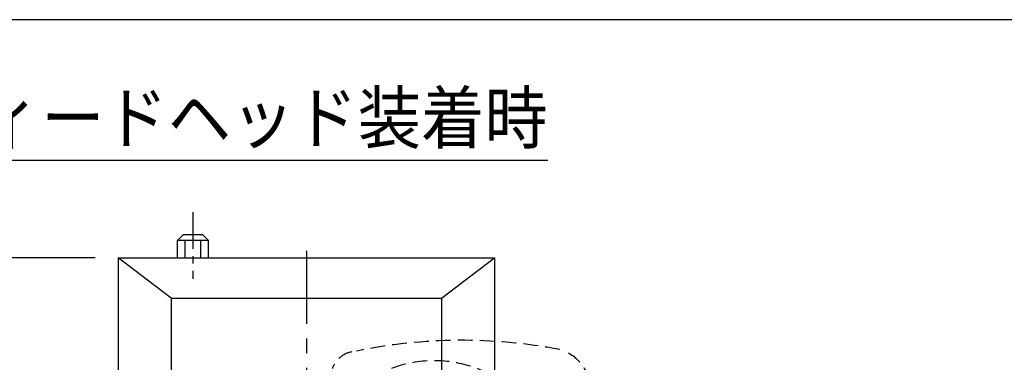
# Model space of a CAD drawing. Extents: x 460 to 8195, y 0 to 5507.
# Tile 13 of 30: x 1035 to 1890, y 5210 to 5507. Entities that reach past the tile are written whole.
import ezdxf
from ezdxf.enums import TextEntityAlignment as Align

# ---------------------------------------------------------------- set-up
doc = ezdxf.new("R2010")
doc.units = 0
doc.header["$LTSCALE"] = 2
doc.header["$PDMODE"] = 3
doc.linetypes.add('CENTER', pattern=[50.8, 31.75, -6.35, 6.35, -6.35])
doc.linetypes.add('HIDDEN', pattern=[9.525, 6.35, -3.175])
doc.layers.get('0').update_dxf_attribs({"linetype": 'CONTINUOUS'})
doc.layers.get('DEFPOINTS').update_dxf_attribs({"linetype": 'CONTINUOUS'})
for name, color, linetype in [('DANMEN', 7, 'CONTINUOUS'), ('KIKI-2D2', 7, 'CONTINUOUS'), ('SIYOU', 7, 'CONTINUOUS'), ('SUNPOU', 7, 'CONTINUOUS'), ('WAKU', 7, 'CONTINUOUS')]:
    doc.layers.add(name, color=color, linetype=linetype)
doc.styles.get("Standard").update_dxf_attribs({"font": 'romans.shx', "bigfont": 'extfont.shx'})
doc.dimstyles.get("Standard").update_dxf_attribs({"dimscale": 20, "dimtxt": 2, "dimasz": 3, "dimexe": 1, "dimexo": 1, "dimgap": 0.6, "dimtad": 3, "dimdec": 0, "dimzin": 0, "dimdsep": 46, "dimtxsty": 'STANDARD', "dimblk1": 'OPEN', "dimblk2": 'OPEN', "dimsah": 1, "dimcen": 1.5, "dimadec": 0, "dimazin": 0, "dimtfac": 1, "dimtdec": 0, "dimtmove": 0, "dimatfit": 0, "dimldrblk": 'DOTSMALL', "dimfxl": 1, "dimtvp": 1, "dimtolj": 1, "dimtzin": 0, "dimarcsym": 0})

# ---------------------------------------------------------------- blocks, each defined once
blk = doc.blocks.new('_OPEN')
at = {"color": 0, "linetype": 'ByBlock'}
for p, q in [((-1, 0.167), (0, 0)), ((0, 0), (-1, -0.167)), ((0, 0), (-1, 0))]:
    blk.add_line(p, q, dxfattribs=at)
blk = doc.blocks.new('*D50')
at = {"layer": 'DEFPOINTS', "color": 0}
for p in [(1120.74, 5300.37), (826.88, 4705.37), (1161.24, 4705.37)]:
    blk.add_point(p, dxfattribs=at)
at = {"layer": 'SUNPOU', "color": 0, "lineweight": -2}
for p, q in [((1100.74, 5300.37), (806.88, 5300.37)), ((826.88, 5240.37), (826.88, 4765.37)), ((1141.24, 4705.37), (806.88, 4705.37))]:
    blk.add_line(p, q, dxfattribs=at)
at = {"layer": 'SUNPOU', "color": 0, "lineweight": -2, "xscale": 60, "yscale": 60, "zscale": 60}
for p, rotation in [((826.88, 5300.37), 90), ((826.88, 4705.37), 270)]:
    blk.add_blockref('_OPEN', p, dxfattribs=dict(at, rotation=rotation))
at = {"layer": 'SUNPOU', "color": 0, "insert": (794.88, 5002.87), "char_height": 40, "attachment_point": 5, "rotation": 90}
blk.add_mtext('\\A1;595', dxfattribs=at)
blk = doc.blocks.new('_DotSmall')
at = {"color": 0, "linetype": 'ByBlock', "const_width": 0.5}
blk.add_lwpolyline([(-0.0625, 0, 1), (0.0625, 0, 1)], format="xyb", close=True, dxfattribs=at)

msp = doc.modelspace()

# ---------------------------------------------------------------- linework, layer by layer
at = {"layer": 'DANMEN', "color": 2, "linetype": 'CENTER', "ltscale": 0.5}
msp.add_line((1185.74, 5340.02), (1185.74, 5282.09), dxfattribs=at)
at = {"layer": 'DANMEN', "color": 2, "linetype": 'CENTER'}
msp.add_line((1284.24, 5306.58), (1284.24, 4791.06), dxfattribs=at)
at = {"layer": 'DANMEN', "color": 4, "linetype": 'HIDDEN'}
for centre, radius, start, end in [((1419.22, 4775.05), 453.82, 79.20066, 101.61603), ((1327.74, 5197.07), 22.16, 100.54678, 160.92752), ((1492.12, 5183.03), 40, 15, 65.21098), ((1395.33, 5105.15), 106, 309.19898, 170.57591)]:
    msp.add_arc(centre, radius, start, end, dxfattribs=at)
at = {"layer": 'KIKI-2D2', "color": 2}
for p, q in [((1172.24, 5315.37), (1177.24, 5320.37)), ((1194.24, 5320.37), (1177.24, 5320.37)), ((1199.24, 5315.37), (1194.24, 5320.37)), ((1199.24, 5315.37), (1172.24, 5315.37)), ((1172.24, 5300.37), (1172.24, 5315.37)), ((1178.99, 5300.37), (1178.99, 5315.37)), ((1192.49, 5300.37), (1192.49, 5315.37)), ((1199.24, 5300.37), (1199.24, 5315.37)), ((1120.74, 5300.37), (1120.74, 4760.37)), ((1120.74, 5300.37), (1447.74, 5300.37)), ((1166.74, 5265.37), (1120.74, 5300.37)), ((1401.74, 5265.37), (1447.74, 5300.37)), ((1447.74, 5300.37), (1447.74, 5041.29)), ((1166.74, 5265.37), (1166.74, 5091.5)), ((1166.74, 5265.37), (1401.74, 5265.37)), ((1401.74, 5265.37), (1401.74, 5090.97))]:
    msp.add_line(p, q, dxfattribs=at)
at = {"layer": 'WAKU', "color": 6}
msp.add_line((8100, 5507), (460, 5507), dxfattribs=at)

# ---------------------------------------------------------------- texts
at = {"layer": 'SIYOU', "color": 1}
msp.add_text('%%Uプッシャーフィードヘッド装着時', height=50, dxfattribs=at).set_placement((1081.33, 5420.11), align=Align.MIDDLE_CENTER)

# ---------------------------------------------------------------- dimensions: what is measured, and where the dimension line sits
at = {"layer": 'SUNPOU'}
dim = msp.add_linear_dim(base=(826.88, 4705.37), p1=(1120.74, 5300.37), p2=(1161.24, 4705.37), angle=90, dimstyle='STANDARD', override={"dimarcsym": 1}, dxfattribs=at)
dim.commit()
dim.dimension.update_dxf_attribs({"geometry": '*D50', "text_midpoint": (826.88, 5002.87), "dimtype": 160})

doc.saveas('drawing.dxf')
